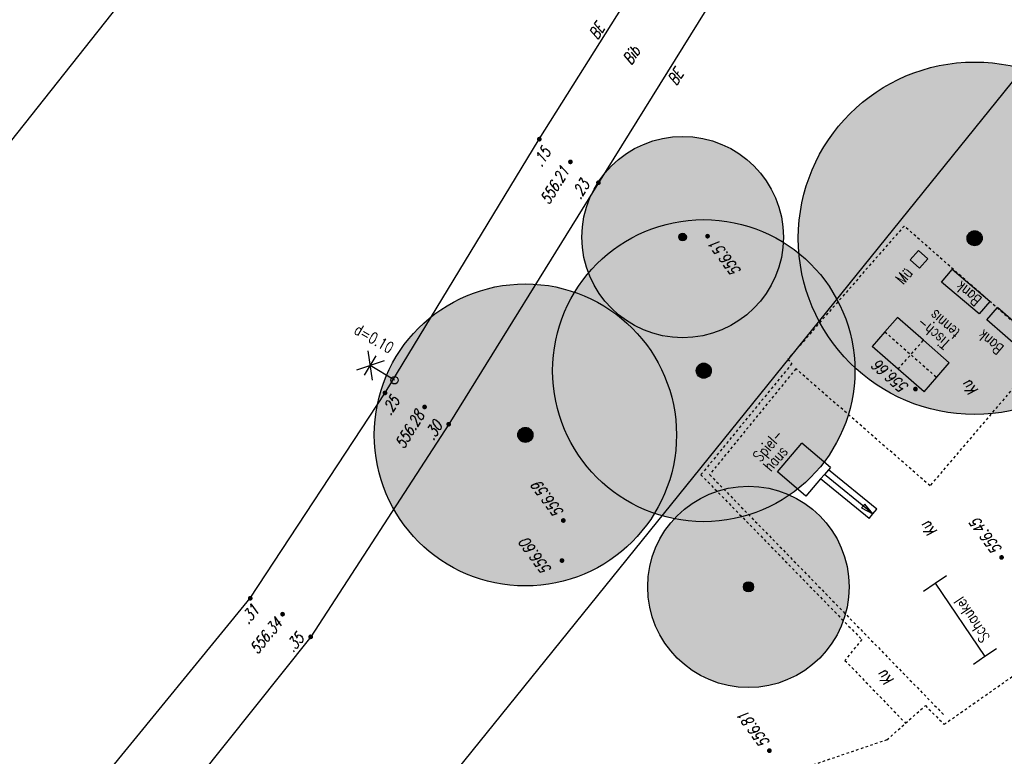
# Model space of a CAD drawing. Header units: metres. Extents: x 2 to 485, y 6 to 594.
# Tile 151 of 176: x 269 to 308, y 419 to 449. Entities that reach past the tile are written whole.
import ezdxf
from ezdxf.enums import TextEntityAlignment as Align

# ---------------------------------------------------------------- set-up
doc = ezdxf.new("R2010")
doc.units = ezdxf.units.M
doc.header["$LTSCALE"] = 0.0125
doc.linetypes.add('260241_A_bea$0$GESTRICHELT', pattern=[0.4, 0.2, -0.2])
doc.linetypes.add('260241_A_bea$0$PUNKTIERT', pattern=[0.2, 0, -0.2])
for name, color, linetype in [('260241_A_bea$0$B07_FLSTGR', 9, 'Continuous'), ('260241_A_bea$0$B23_EINFASS', 5, 'Continuous'), ('260241_A_bea$0$B25_EINFASS_GEPKT', 7, '260241_A_bea$0$PUNKTIERT'), ('260241_A_bea$0$B28_VEINFASS_TXT', 5, 'Continuous'), ('260241_A_bea$0$B30_BEWSYM', 3, 'Continuous'), ('260241_A_bea$0$B32_BEWLIN_GESTR', 3, 'Continuous'), ('260241_A_bea$0$B34_ZUBEHOER_1', 6, 'Continuous'), ('260241_A_bea$0$B38_SPARTEN1_SYM', 2, 'Continuous'), ('260241_A_bea$0$B53_HAUPTHOEHEN', 4, 'Continuous'), ('260241_A_bea$0$B54_HOEHEN', 253, 'Continuous')]:
    doc.layers.add(name, color=color, linetype=linetype)
doc.layers.add('260241_A_bea$0$B62_PLOTBOX', color=9, linetype='Continuous', plot=False)
doc.layers.add('260241_A_bea$0$f_fill_baum', color=86, linetype='Continuous', lineweight=18)
doc.styles.add('260241_A_bea$0$ROMANS', font='ROMANS')

# ---------------------------------------------------------------- blocks, each defined once
blk = doc.blocks.new('260241_A_bea$0$HOEHENPKT_ZENTR')
at = {"const_width": 0.75}
blk.add_lwpolyline([(-0.375, 0, 1), (0.375, 0, 1)], format="xyb", close=True, dxfattribs=at)
blk = doc.blocks.new('260241_A_bea$0$BEL_MAST')
for p, q in [((0.15, 0.25), (-0.15, 0.5)), ((-0.15, 0.25), (0.15, 0.5)), ((-0.15, 0.375), (0.15, 0.375)), ((0, 0), (0, 0.375))]:
    blk.add_line(p, q)
blk.add_circle((0, 0), 0.05)
blk = doc.blocks.new('260241_A_bea$0$PAPIERK_RUND')
blk.add_circle((0, 0), 0.5)
blk = doc.blocks.new('260241_A_bea$0$BAUMSTAMM')
at = {"const_width": 0.5}
blk.add_lwpolyline([(-0.25, 0, 1), (0.25, 0, 1)], format="xyb", close=True, dxfattribs=at)
blk.add_circle((0, 0), 0.5)

msp = doc.modelspace()

# ---------------------------------------------------------------- hatches: boundary and pattern name
at = {"layer": '260241_A_bea$0$f_fill_baum'}
h = msp.add_hatch(color=256, dxfattribs=at)
h.dxf.hatch_style = 1
edge = h.paths.add_edge_path()
edge.add_ellipse((306.68, 439.831), major_axis=(4.95, 4.95), ratio=1, start_angle=0, end_angle=360)
h = msp.add_hatch(color=256, dxfattribs=at)
h.dxf.hatch_style = 1
edge = h.paths.add_edge_path()
edge.add_ellipse((295.087, 439.877), major_axis=(-2.828, 2.828), ratio=1, start_angle=0, end_angle=360)
h = msp.add_hatch(color=256, dxfattribs=at)
h.dxf.hatch_style = 1
edge = h.paths.add_edge_path()
edge.add_ellipse((295.925, 434.57), major_axis=(-4.243, 4.243), ratio=1, start_angle=0, end_angle=360)
h = msp.add_hatch(color=256, dxfattribs=at)
h.dxf.hatch_style = 1
edge = h.paths.add_edge_path()
edge.add_ellipse((288.842, 432.017), major_axis=(-4.243, 4.243), ratio=1, start_angle=0, end_angle=360)
h = msp.add_hatch(color=256, dxfattribs=at)
h.dxf.hatch_style = 1
edge = h.paths.add_edge_path()
edge.add_ellipse((297.699, 425.98), major_axis=(-2.828, 2.828), ratio=1, start_angle=0, end_angle=360)

# ---------------------------------------------------------------- linework, layer by layer
at = {"color": 252}
for p, q in [((304.119, 438.975), (304.449, 439.35)), ((304.449, 439.35), (304.824, 439.02)), ((304.494, 438.644), (304.119, 438.975)), ((304.824, 439.02), (304.494, 438.644)), ((302.322, 429.269), (302.195, 429.114)), ((302.195, 429.114), (302.644, 428.877)), ((302.644, 428.877), (302.322, 429.269))]:
    msp.add_line(p, q, dxfattribs=at)
at = {"layer": '260241_A_bea$0$B07_FLSTGR', "color": 30, "linetype": 'Continuous'}
msp.add_line((252.442, 377), (329.822, 472.84), dxfattribs=at)
at = {"layer": '260241_A_bea$0$B23_EINFASS', "color": 252, "linetype": 'Continuous'}
for p, q in [((289.395, 443.769), (295.959, 454.261)), ((298.362, 452.71), (291.742, 442.038)), ((283.268, 433.686), (289.395, 443.769)), ((291.742, 442.038), (285.797, 432.442)), ((277.916, 425.525), (283.268, 433.686)), ((285.797, 432.442), (280.317, 423.995)), ((271.336, 417.492), (277.916, 425.525)), ((280.317, 423.995), (273.723, 415.724))]:
    msp.add_line(p, q, dxfattribs=at)
at = {"layer": '260241_A_bea$0$B25_EINFASS_GEPKT', "color": 7, "linetype": '260241_A_bea$0$PUNKTIERT', "ltscale": 0.5}
for p, q in [((303.877, 440.318), (299.264, 435.028)), ((312.899, 432.376), (303.877, 440.318)), ((299.424, 434.851), (295.811, 430.435)), ((299.264, 435.028), (299.424, 434.851)), ((299.579, 434.646), (296.157, 430.44)), ((304.909, 429.999), (299.579, 434.646)), ((308.238, 433.908), (304.909, 429.999)), ((295.811, 430.435), (302.199, 423.891)), ((296.157, 430.44), (305.501, 420.852)), ((305.47, 420.52), (311.68, 424.877)), ((302.199, 423.891), (301.531, 423.058)), ((301.531, 423.058), (303.938, 420.565)), ((303.938, 420.565), (304.725, 421.263)), ((304.725, 421.263), (305.47, 420.52))]:
    msp.add_line(p, q, dxfattribs=at)
at = {"layer": '260241_A_bea$0$B32_BEWLIN_GESTR', "linetype": '260241_A_bea$0$GESTRICHELT'}
for q in [(303.938, 420.565), (297.691, 418.031)]:
    msp.add_line((303.198, 419.9), q, dxfattribs=at)
at = {"layer": '260241_A_bea$0$B34_ZUBEHOER_1', "color": 252, "linetype": 'Continuous'}
for p, q in [((305.361, 438.092), (305.784, 438.59)), ((307.281, 437.321), (305.784, 438.59)), ((306.858, 436.823), (305.361, 438.092)), ((307.281, 437.321), (306.858, 436.823)), ((307.161, 436.596), (307.587, 437.08)), ((309.046, 435.798), (307.587, 437.08)), ((303.616, 436.678), (303.117, 436.107)), ((304.646, 435.778), (303.616, 436.678)), ((308.62, 435.314), (307.161, 436.596)), ((303.117, 436.107), (302.618, 435.536)), ((305.675, 434.877), (304.646, 435.778)), ((303.647, 434.636), (302.618, 435.536)), ((305.176, 434.306), (305.675, 434.877)), ((304.677, 433.735), (303.647, 434.636)), ((304.677, 433.735), (305.176, 434.306)), ((298.854, 430.556), (299.825, 431.69)), ((300.955, 430.723), (299.825, 431.69)), ((299.984, 429.589), (298.854, 430.556)), ((300.876, 430.632), (300.72, 430.45)), ((300.955, 430.723), (300.876, 430.632)), ((302.796, 429.062), (300.876, 430.632)), ((300.564, 430.267), (299.984, 429.589)), ((300.72, 430.45), (300.564, 430.267)), ((302.492, 428.691), (300.564, 430.267)), ((302.644, 428.877), (300.72, 430.45)), ((302.644, 428.877), (302.796, 429.062)), ((302.492, 428.691), (302.644, 428.877)), ((305.11, 426.121), (305.568, 426.432)), ((304.652, 425.81), (305.11, 426.121)), ((305.11, 426.121), (307.089, 423.21)), ((307.547, 423.521), (307.089, 423.21)), ((307.089, 423.21), (306.631, 422.899))]:
    msp.add_line(p, q, dxfattribs=at)
at = {"layer": '260241_A_bea$0$B34_ZUBEHOER_1', "color": 252, "linetype": '260241_A_bea$0$GESTRICHELT'}
for p, q in [((303.117, 436.107), (305.176, 434.306)), ((303.647, 434.636), (304.646, 435.778))]:
    msp.add_line(p, q, dxfattribs=at)
at = {"layer": '260241_A_bea$0$B62_PLOTBOX', "linetype": 'Continuous'}
msp.add_line((359.44, 558.703), (190.311, 345.04), dxfattribs=at)

# ---------------------------------------------------------------- block references
at = {"layer": '260241_A_bea$0$B30_BEWSYM'}
for name, p, xscale, yscale in [('260241_A_bea$0$PAPIERK_RUND', (306.68, 439.831), 14, 14), ('260241_A_bea$0$PAPIERK_RUND', (295.087, 439.877), 8, 8), ('260241_A_bea$0$PAPIERK_RUND', (295.925, 434.57), 12, 12), ('260241_A_bea$0$BAUMSTAMM', (295.087, 439.877), 0.300000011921, 0.300000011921), ('260241_A_bea$0$BAUMSTAMM', (306.68, 439.831), 0.6000000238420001, 0.6000000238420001), ('260241_A_bea$0$PAPIERK_RUND', (288.842, 432.017), 12, 12), ('260241_A_bea$0$BAUMSTAMM', (295.925, 434.57), 0.6000000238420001, 0.6000000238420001), ('260241_A_bea$0$BAUMSTAMM', (288.842, 432.017), 0.6000000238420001, 0.6000000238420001), ('260241_A_bea$0$PAPIERK_RUND', (297.699, 425.98), 8, 8), ('260241_A_bea$0$BAUMSTAMM', (297.699, 425.98), 0.4000000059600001, 0.4000000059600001)]:
    msp.add_blockref(name, p, dxfattribs=dict(at, xscale=xscale, yscale=yscale))
at = {"layer": '260241_A_bea$0$B38_SPARTEN1_SYM', "xscale": 3, "yscale": 3, "rotation": 58.71477180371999}
msp.add_blockref('260241_A_bea$0$BEL_MAST', (283.645, 434.192), dxfattribs=at)
at = {"layer": '260241_A_bea$0$B54_HOEHEN', "color": 252, "xscale": 0.1249999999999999, "yscale": 0.1249999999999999, "rotation": 358.199999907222}
for p in [(289.395, 443.769), (291.742, 442.038), (283.268, 433.686), (285.797, 432.442), (277.916, 425.525), (280.317, 423.995)]:
    msp.add_blockref('260241_A_bea$0$HOEHENPKT_ZENTR', p, dxfattribs=at)
at = {"layer": '260241_A_bea$0$B54_HOEHEN', "color": 252, "xscale": 0.125, "yscale": 0.125}
for p in [(290.631, 442.866), (296.075, 439.914), (304.331, 433.839), (284.839, 433.129), (290.347, 428.617), (290.294, 427.026), (307.749, 427.15), (279.199, 424.895), (298.53, 419.472)]:
    msp.add_blockref('260241_A_bea$0$HOEHENPKT_ZENTR', p, dxfattribs=at)

# ---------------------------------------------------------------- texts
at = {"layer": '260241_A_bea$0$B28_VEINFASS_TXT', "color": 252, "style": '260241_A_bea$0$ROMANS', "oblique": 15, "width": 0.75}
for s, rotation, p in [('BE', 57.1603, (291.859, 447.939)), ('Bib', 55.7216, (293.233, 446.974)), ('BE', 57.1603, (294.988, 446.115)), ('Ku', 132.9213, (306.665, 434.022)), ('Ku', 132.9213, (305.034, 428.417)), ('Ku', 134.2242, (303.306, 422.509))]:
    msp.add_text(s, height=0.45, rotation=rotation, dxfattribs=at).set_placement(p, align=Align.CENTER)
at = {"layer": '260241_A_bea$0$B34_ZUBEHOER_1', "color": 252, "style": '260241_A_bea$0$ROMANS', "width": 0.75}
for s, rotation, p in [('Mü', 49.988, (303.849, 437.96)), ('Bank', 139.4733, (306.991, 437.444)), ('tennis', 138.7387, (306.138, 436.134)), ('Tisch-', 138.7387, (305.751, 435.725)), ('Bank', 139.4733, (307.869, 435.514)), ('Spiel-', 49.1919, (298.176, 430.914)), ('haus', 49.1919, (298.588, 430.53)), ('Schaukel', 123.5742, (307.308, 423.965))]:
    msp.add_text(s, height=0.45, rotation=rotation, dxfattribs=at).set_placement(p)
at = {"layer": '260241_A_bea$0$B38_SPARTEN1_SYM', "style": '260241_A_bea$0$ROMANS', "width": 0.75}
msp.add_text('d=0.10', height=0.45, rotation=329.8136, dxfattribs=at).set_placement((282.001, 436.072))
at = {"layer": '260241_A_bea$0$B53_HAUPTHOEHEN', "color": 252, "style": '260241_A_bea$0$ROMANS', "oblique": 15, "width": 0.75}
msp.add_text('556.21', height=0.45, rotation=58.1881, dxfattribs=at).set_placement((290.193, 441.814), align=Align.CENTER)
for s, rotation, p in [('556.51', 126.6418, (296.298, 439.671)), ('556.28', 58.1881, (284.659, 432.906)), ('556.34', 50.6784, (279.036, 424.648))]:
    msp.add_text(s, height=0.45, rotation=rotation, dxfattribs=at).set_placement(p, align=Align.MIDDLE_RIGHT)
for s, rotation, p in [('556.66', 138.8239, (304.093, 433.967)), ('556.60', 126.6418, (289.901, 426.673))]:
    msp.add_text(s, height=0.45, rotation=rotation, dxfattribs=at).set_placement(p)
for s, p in [('556.59', (290.204, 428.809)), ('556.45', (307.606, 427.342)), ('556.81', (298.387, 419.664))]:
    msp.add_text(s, height=0.45, rotation=126.6418, dxfattribs=at).set_placement(p, align=Align.MIDDLE_LEFT)
at = {"layer": '260241_A_bea$0$B54_HOEHEN', "color": 252, "style": '260241_A_bea$0$ROMANS', "oblique": 15, "width": 0.75}
for s, rotation, p in [('.15', 58.1881, (289.679, 443.369)), ('.23', 58.1881, (291.216, 442.08)), ('.25', 58.1881, (283.679, 433.496)), ('.30', 58.1881, (285.38, 432.503)), ('.31', 50.6784, (278.124, 425.17)), ('.35', 50.6784, (279.904, 424.049))]:
    msp.add_text(s, height=0.45, rotation=rotation, dxfattribs=at).set_placement(p, align=Align.MIDDLE_RIGHT)

doc.saveas('drawing.dxf')
